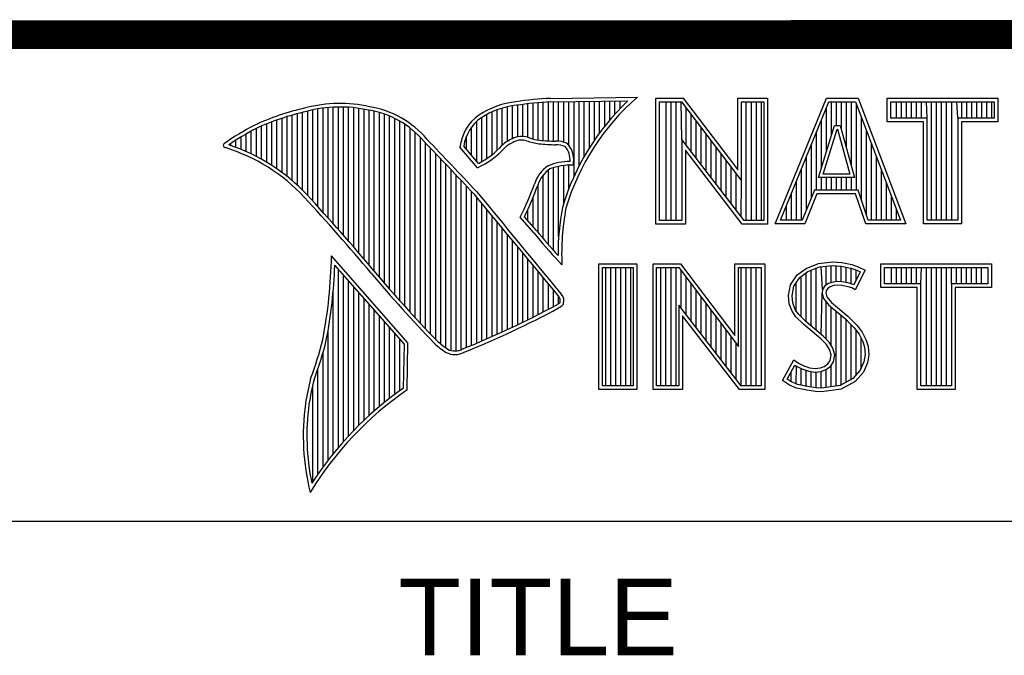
# Model space of a CAD drawing. Header units: inches. Extents: x 0.2 to 16.8, y 0.2 to 10.8.
# Tile 4 of 10: x 13.085 to 13.768, y 1.54 to 1.981. Entities that reach past the tile are written whole.
import ezdxf

# ---------------------------------------------------------------- set-up
doc = ezdxf.new("R2010")
doc.units = ezdxf.units.IN
doc.header["$LTSCALE"] = 0.935
doc.header["$MEASUREMENT"] = 0
doc.layers.get('0').update_dxf_attribs({"linetype": 'CONTINUOUS'})
doc.styles.add('TEXTSTYLE_2', font='txt')

msp = doc.modelspace()

# ---------------------------------------------------------------- linework, layer by layer
at = {"color": 2, "linetype": 'CONTINUOUS'}
for p, q in [((13.45293, 1.92614), (13.51325, 1.92706)), ((13.30576, 1.83512), (13.30576, 1.92013)), ((13.30932, 1.83108), (13.30932, 1.92011)), ((13.42306, 1.89637), (13.42306, 1.92027)), ((13.42661, 1.89822), (13.42661, 1.92095)), ((13.43017, 1.89946), (13.43017, 1.92144)), ((13.43372, 1.89972), (13.43372, 1.92195)), ((13.43727, 1.89906), (13.43727, 1.9224)), ((13.44083, 1.89795), (13.44083, 1.92278)), ((13.44438, 1.89725), (13.44438, 1.9231)), ((13.44794, 1.89688), (13.44794, 1.92337)), ((13.45149, 1.89664), (13.45149, 1.92357)), ((13.453, 1.92364), (13.50667, 1.92446)), ((13.45505, 1.8965), (13.45505, 1.92367)), ((13.4586, 1.89642), (13.4586, 1.92372)), ((13.46216, 1.89573), (13.46216, 1.92378)), ((13.46571, 1.8935), (13.46571, 1.92383)), ((13.46926, 1.87203), (13.46926, 1.92389)), ((13.47282, 1.87938), (13.47282, 1.92394)), ((13.47637, 1.88593), (13.47637, 1.92399)), ((13.47993, 1.89186), (13.47993, 1.92405)), ((13.48348, 1.89728), (13.48348, 1.9241)), ((13.48704, 1.90228), (13.48704, 1.92416)), ((13.49059, 1.90692), (13.49059, 1.92421)), ((13.49415, 1.91125), (13.49415, 1.92427)), ((13.4977, 1.9153), (13.4977, 1.92432)), ((13.50125, 1.9191), (13.50125, 1.92437)), ((13.52607, 1.92627), (13.54513, 1.92627)), ((13.52607, 1.83895), (13.52607, 1.92627)), ((13.5286, 1.92374), (13.54388, 1.92374)), ((13.5286, 1.84148), (13.5286, 1.92374)), ((13.53324, 1.84148), (13.53324, 1.92374)), ((13.53672, 1.84148), (13.53672, 1.92374)), ((13.5402, 1.84148), (13.5402, 1.92374)), ((13.54409, 1.89763), (13.54367, 1.92374)), ((13.54388, 1.92374), (13.58542, 1.86899)), ((13.54513, 1.92627), (13.58289, 1.87651)), ((13.58289, 1.92627), (13.60361, 1.92627)), ((13.58289, 1.87651), (13.58289, 1.92627)), ((13.58542, 1.92374), (13.60109, 1.92374)), ((13.58542, 1.86899), (13.58542, 1.92374)), ((13.58885, 1.84148), (13.58885, 1.92374)), ((13.59233, 1.84148), (13.59233, 1.92374)), ((13.5958, 1.84148), (13.5958, 1.92374)), ((13.59928, 1.84148), (13.59928, 1.92374)), ((13.60109, 1.92374), (13.60109, 1.84148)), ((13.60361, 1.92627), (13.60361, 1.83895)), ((13.60876, 1.83899), (13.6444, 1.92621)), ((13.61252, 1.84151), (13.6461, 1.92368)), ((13.6444, 1.92621), (13.66641, 1.92621)), ((13.6461, 1.92368), (13.66467, 1.92368)), ((13.64793, 1.90055), (13.64793, 1.92368)), ((13.65141, 1.90732), (13.65141, 1.92368)), ((13.65489, 1.90431), (13.65489, 1.92368)), ((13.65836, 1.89153), (13.65836, 1.92368)), ((13.66184, 1.87875), (13.66184, 1.92368)), ((13.66467, 1.92368), (13.69586, 1.84151)), ((13.66531, 1.86235), (13.66531, 1.92199)), ((13.66641, 1.92621), (13.69953, 1.83899)), ((13.68662, 1.92621), (13.76343, 1.92621)), ((13.68662, 1.90994), (13.68662, 1.92621)), ((13.68915, 1.92368), (13.7609, 1.92368)), ((13.68915, 1.91247), (13.68915, 1.92368)), ((13.69312, 1.91247), (13.69312, 1.92368)), ((13.69659, 1.91247), (13.69659, 1.92368)), ((13.70007, 1.91247), (13.70007, 1.92368)), ((13.70354, 1.91247), (13.70354, 1.92368)), ((13.70702, 1.91247), (13.70702, 1.92368)), ((13.71049, 1.91247), (13.71049, 1.92368)), ((13.71434, 1.91247), (13.71397, 1.92368)), ((13.71744, 1.84151), (13.71744, 1.92368)), ((13.72092, 1.84151), (13.72092, 1.92368)), ((13.72439, 1.84151), (13.72439, 1.92368)), ((13.72787, 1.84151), (13.72787, 1.92368)), ((13.73135, 1.84151), (13.73135, 1.92368)), ((13.73571, 1.91247), (13.73482, 1.92368)), ((13.7383, 1.91247), (13.7383, 1.92368)), ((13.74177, 1.91247), (13.74177, 1.92368)), ((13.74525, 1.91247), (13.74525, 1.92368)), ((13.74872, 1.91247), (13.74872, 1.92368)), ((13.7522, 1.91247), (13.7522, 1.92368)), ((13.75567, 1.91247), (13.75567, 1.92368)), ((13.75915, 1.91247), (13.75915, 1.92368)), ((13.7609, 1.92368), (13.7609, 1.91247)), ((13.76343, 1.92621), (13.76343, 1.90994)), ((13.27022, 1.87195), (13.27022, 1.9135)), ((13.27377, 1.86901), (13.27377, 1.91455)), ((13.27733, 1.86584), (13.27733, 1.91553)), ((13.28088, 1.86243), (13.28088, 1.91642)), ((13.28444, 1.85873), (13.28444, 1.91727)), ((13.28799, 1.85487), (13.28799, 1.91812)), ((13.29154, 1.85098), (13.29154, 1.91881)), ((13.2951, 1.84706), (13.2951, 1.91935)), ((13.29865, 1.84311), (13.29865, 1.91976)), ((13.30221, 1.83913), (13.30221, 1.92002)), ((13.31287, 1.82701), (13.31287, 1.91995)), ((13.31643, 1.8229), (13.31643, 1.91964)), ((13.31998, 1.81877), (13.31998, 1.91919)), ((13.32353, 1.8146), (13.32353, 1.9186)), ((13.32709, 1.8104), (13.32709, 1.91788)), ((13.33064, 1.80617), (13.33064, 1.91718)), ((13.3342, 1.80197), (13.3342, 1.91628)), ((13.33775, 1.79782), (13.33775, 1.91515)), ((13.34131, 1.79371), (13.34131, 1.91378)), ((13.40884, 1.88443), (13.40884, 1.91496)), ((13.41239, 1.88698), (13.41239, 1.91671)), ((13.41595, 1.89003), (13.41595, 1.91816)), ((13.4195, 1.89369), (13.4195, 1.91934)), ((13.54715, 1.89365), (13.54715, 1.91943)), ((13.55062, 1.88913), (13.55062, 1.91485)), ((13.64446, 1.88931), (13.64446, 1.91967)), ((13.25245, 1.88389), (13.25245, 1.90695)), ((13.256, 1.88183), (13.256, 1.90844)), ((13.25955, 1.87962), (13.25955, 1.90983)), ((13.26311, 1.87724), (13.26311, 1.91114)), ((13.26666, 1.87469), (13.26666, 1.91236)), ((13.34486, 1.78966), (13.34486, 1.91216)), ((13.34841, 1.78565), (13.34841, 1.91026)), ((13.35197, 1.78168), (13.35197, 1.90806)), ((13.40173, 1.8824), (13.40173, 1.91011)), ((13.40529, 1.88228), (13.40529, 1.91288)), ((13.5541, 1.88461), (13.5541, 1.91027)), ((13.63884, 1.87112), (13.65003, 1.90732)), ((13.64098, 1.87806), (13.64098, 1.91116)), ((13.65003, 1.90732), (13.65407, 1.90732)), ((13.65407, 1.90732), (13.66391, 1.87112)), ((13.66879, 1.85548), (13.66879, 1.91284)), ((13.71181, 1.90994), (13.68662, 1.90994)), ((13.71434, 1.91247), (13.68915, 1.91247)), ((13.71181, 1.83899), (13.71181, 1.90994)), ((13.71434, 1.84151), (13.71434, 1.91247)), ((13.7609, 1.91247), (13.73571, 1.91247)), ((13.73571, 1.91247), (13.73571, 1.84151)), ((13.76343, 1.90994), (13.73824, 1.90994)), ((13.73824, 1.90994), (13.73824, 1.83899)), ((13.24178, 1.88921), (13.24178, 1.90148)), ((13.24534, 1.88757), (13.24534, 1.90349)), ((13.24889, 1.8858), (13.24889, 1.90537)), ((13.35552, 1.77776), (13.35552, 1.90551)), ((13.35908, 1.77389), (13.35908, 1.90255)), ((13.39462, 1.89075), (13.39462, 1.89989)), ((13.39818, 1.88658), (13.39818, 1.90616)), ((13.55757, 1.8801), (13.55757, 1.90569)), ((13.56105, 1.87558), (13.56105, 1.90111)), ((13.63751, 1.86235), (13.63751, 1.90266)), ((13.64227, 1.87365), (13.65189, 1.90479)), ((13.65189, 1.90479), (13.65213, 1.90479)), ((13.65213, 1.90479), (13.6606, 1.87365)), ((13.67226, 1.84516), (13.67226, 1.90368)), ((13.23112, 1.89338), (13.23112, 1.89487)), ((13.23467, 1.89211), (13.23467, 1.89717)), ((13.23823, 1.89072), (13.23823, 1.89937)), ((13.36263, 1.77005), (13.36263, 1.89912)), ((13.36619, 1.76626), (13.36619, 1.89522)), ((13.40289, 1.88104), (13.39274, 1.89296)), ((13.58728, 1.84148), (13.54409, 1.89763)), ((13.54409, 1.89763), (13.54409, 1.84148)), ((13.56452, 1.87106), (13.56452, 1.89653)), ((13.63403, 1.85728), (13.63403, 1.89416)), ((13.67574, 1.84151), (13.67574, 1.89453)), ((13.36974, 1.76251), (13.36974, 1.89151)), ((13.3733, 1.75881), (13.3733, 1.88779)), ((13.40222, 1.87796), (13.39013, 1.89218)), ((13.58603, 1.83895), (13.54661, 1.89019)), ((13.54661, 1.89019), (13.54661, 1.83895)), ((13.568, 1.86654), (13.568, 1.89195)), ((13.57147, 1.86202), (13.57147, 1.88737)), ((13.37685, 1.75559), (13.37685, 1.88406)), ((13.3804, 1.75292), (13.3804, 1.88032)), ((13.46216, 1.85354), (13.46216, 1.87953)), ((13.46571, 1.8636), (13.46571, 1.87975)), ((13.57495, 1.85751), (13.57495, 1.88279)), ((13.63056, 1.84863), (13.63056, 1.88565)), ((13.67921, 1.84151), (13.67921, 1.88537)), ((13.38396, 1.75121), (13.38396, 1.87658)), ((13.38751, 1.75092), (13.38751, 1.87282)), ((13.44794, 1.82881), (13.44794, 1.87298)), ((13.45149, 1.82467), (13.45149, 1.8764)), ((13.45505, 1.82065), (13.45505, 1.87803)), ((13.4586, 1.83026), (13.4586, 1.87896)), ((13.57843, 1.85299), (13.57843, 1.8782)), ((13.5819, 1.84847), (13.5819, 1.87362)), ((13.62708, 1.84151), (13.62708, 1.87715)), ((13.6606, 1.87365), (13.64227, 1.87365)), ((13.68269, 1.84151), (13.68269, 1.87622)), ((13.39107, 1.7518), (13.39107, 1.86907)), ((13.44438, 1.83308), (13.44438, 1.86652)), ((13.58538, 1.84395), (13.58542, 1.86899)), ((13.62361, 1.84151), (13.62361, 1.86864)), ((13.66391, 1.87112), (13.63884, 1.87112)), ((13.64098, 1.86235), (13.64098, 1.87112)), ((13.64446, 1.86235), (13.64446, 1.87112)), ((13.64793, 1.86235), (13.64793, 1.87112)), ((13.65141, 1.86235), (13.65141, 1.87112)), ((13.65489, 1.86235), (13.65489, 1.87112)), ((13.65836, 1.86235), (13.65836, 1.87112)), ((13.66184, 1.86235), (13.66184, 1.87112)), ((13.68616, 1.84151), (13.68616, 1.86706)), ((13.39462, 1.75332), (13.39462, 1.8653)), ((13.39818, 1.75478), (13.39818, 1.86153)), ((13.62013, 1.84151), (13.62013, 1.86014)), ((13.63607, 1.86235), (13.6277, 1.84151)), ((13.63778, 1.85982), (13.6294, 1.83899)), ((13.66648, 1.86235), (13.63607, 1.86235)), ((13.66466, 1.85982), (13.63778, 1.85982)), ((13.67167, 1.83899), (13.66466, 1.85982)), ((13.67349, 1.84151), (13.66648, 1.86235)), ((13.40173, 1.75627), (13.40173, 1.85744)), ((13.40529, 1.75779), (13.40529, 1.85313)), ((13.44083, 1.83724), (13.44083, 1.85725)), ((13.68964, 1.84151), (13.68964, 1.85791)), ((13.40884, 1.75933), (13.40884, 1.84883)), ((13.43727, 1.84132), (13.43727, 1.84907)), ((13.61666, 1.84151), (13.61666, 1.85163)), ((13.69312, 1.84151), (13.69312, 1.84875)), ((13.41239, 1.76089), (13.41239, 1.84452)), ((13.41595, 1.76248), (13.41595, 1.84021)), ((13.44136, 1.83283), (13.43192, 1.84365)), ((13.44327, 1.83444), (13.4349, 1.84404)), ((13.54661, 1.83895), (13.52607, 1.83895)), ((13.54409, 1.84148), (13.5286, 1.84148)), ((13.60361, 1.83895), (13.58603, 1.83895)), ((13.60109, 1.84148), (13.58728, 1.84148)), ((13.6294, 1.83899), (13.60876, 1.83899)), ((13.6277, 1.84151), (13.61252, 1.84151)), ((13.69953, 1.83899), (13.67167, 1.83899)), ((13.69586, 1.84151), (13.67349, 1.84151)), ((13.73824, 1.83899), (13.71181, 1.83899)), ((13.73571, 1.84151), (13.71434, 1.84151)), ((13.4195, 1.76409), (13.4195, 1.83591)), ((13.42306, 1.76573), (13.42306, 1.83161)), ((13.42661, 1.76739), (13.42661, 1.8273)), ((13.43017, 1.76908), (13.43017, 1.823)), ((13.43372, 1.7708), (13.43372, 1.8187)), ((13.35405, 1.75643), (13.30096, 1.81676)), ((13.43727, 1.77254), (13.43727, 1.8144)), ((13.46086, 1.81059), (13.45857, 1.8131)), ((13.48648, 1.81126), (13.51278, 1.81126)), ((13.48648, 1.72404), (13.48648, 1.81126)), ((13.51278, 1.81126), (13.51278, 1.72404)), ((13.52409, 1.81135), (13.54315, 1.81135)), ((13.52409, 1.72404), (13.52409, 1.81135)), ((13.54315, 1.81135), (13.58091, 1.76159)), ((13.58091, 1.81135), (13.60163, 1.81135)), ((13.58091, 1.76159), (13.58091, 1.81135)), ((13.60163, 1.81135), (13.60163, 1.72404)), ((13.63031, 1.8082), (13.63901, 1.81165)), ((13.63901, 1.81165), (13.6486, 1.8127)), ((13.6486, 1.8127), (13.65505, 1.81225)), ((13.65505, 1.81225), (13.6621, 1.81075)), ((13.6621, 1.81075), (13.66645, 1.80925)), ((13.68221, 1.81126), (13.75902, 1.81126)), ((13.68221, 1.79499), (13.68221, 1.81126)), ((13.75902, 1.81126), (13.75902, 1.79499)), ((13.35153, 1.7555), (13.30329, 1.81033)), ((13.30576, 1.68403), (13.30576, 1.80752)), ((13.44083, 1.77431), (13.44083, 1.8101)), ((13.44438, 1.77611), (13.44438, 1.8058)), ((13.48901, 1.80873), (13.51025, 1.80873)), ((13.48901, 1.72656), (13.48901, 1.80873)), ((13.49139, 1.72656), (13.49139, 1.80873)), ((13.49487, 1.72656), (13.49487, 1.80873)), ((13.49835, 1.72656), (13.49835, 1.80873)), ((13.50182, 1.72656), (13.50182, 1.80873)), ((13.5053, 1.72656), (13.5053, 1.80873)), ((13.50877, 1.72656), (13.50877, 1.80873)), ((13.51025, 1.80873), (13.51025, 1.72656)), ((13.52662, 1.80882), (13.5419, 1.80882)), ((13.52662, 1.72656), (13.52662, 1.80882)), ((13.52962, 1.72656), (13.52962, 1.80882)), ((13.5331, 1.72656), (13.5331, 1.80882)), ((13.53658, 1.72656), (13.53658, 1.80882)), ((13.54005, 1.72656), (13.54005, 1.80882)), ((13.5419, 1.80882), (13.58343, 1.75408)), ((13.54353, 1.78086), (13.54353, 1.80667)), ((13.58343, 1.80882), (13.59911, 1.80882)), ((13.58343, 1.75408), (13.58343, 1.80882)), ((13.58523, 1.72656), (13.58523, 1.80882)), ((13.58871, 1.72656), (13.58871, 1.80882)), ((13.59218, 1.72656), (13.59218, 1.80882)), ((13.59566, 1.72656), (13.59566, 1.80882)), ((13.59911, 1.80882), (13.59911, 1.72656)), ((13.62416, 1.8037), (13.63031, 1.8082)), ((13.62601, 1.80192), (13.63154, 1.80597)), ((13.63041, 1.77104), (13.63041, 1.80515)), ((13.63154, 1.80597), (13.63962, 1.80917)), ((13.63389, 1.76816), (13.63389, 1.8069)), ((13.63736, 1.76525), (13.63736, 1.80828)), ((13.63962, 1.80917), (13.64865, 1.81016)), ((13.6418, 1.79346), (13.64084, 1.80931)), ((13.64431, 1.79666), (13.64431, 1.80969)), ((13.64779, 1.79834), (13.64779, 1.81007)), ((13.64865, 1.81016), (13.6547, 1.80974)), ((13.65127, 1.79895), (13.65127, 1.80998)), ((13.6547, 1.80974), (13.66143, 1.80831)), ((13.65474, 1.7989), (13.65474, 1.80973)), ((13.65822, 1.7983), (13.65822, 1.80899)), ((13.66143, 1.80831), (13.6655, 1.8069)), ((13.66169, 1.79744), (13.66169, 1.80822)), ((13.66783, 1.80581), (13.66334, 1.79682)), ((13.67125, 1.807), (13.66435, 1.79321)), ((13.66517, 1.80049), (13.66517, 1.80702)), ((13.6655, 1.8069), (13.66783, 1.80581)), ((13.66645, 1.80925), (13.67125, 1.807)), ((13.68474, 1.80873), (13.75649, 1.80873)), ((13.68474, 1.79752), (13.68474, 1.80873)), ((13.6895, 1.79752), (13.6895, 1.80873)), ((13.69297, 1.79752), (13.69297, 1.80873)), ((13.69645, 1.79752), (13.69645, 1.80873)), ((13.69992, 1.79752), (13.69992, 1.80873)), ((13.7034, 1.79752), (13.7034, 1.80873)), ((13.70687, 1.79752), (13.70687, 1.80873)), ((13.70993, 1.79752), (13.71035, 1.80873)), ((13.71382, 1.72656), (13.71382, 1.80873)), ((13.7173, 1.72656), (13.7173, 1.80873)), ((13.72077, 1.72656), (13.72077, 1.80873)), ((13.72425, 1.72656), (13.72425, 1.80873)), ((13.72773, 1.72656), (13.72773, 1.80873)), ((13.7313, 1.79752), (13.7312, 1.80873)), ((13.73468, 1.79752), (13.73468, 1.80873)), ((13.73815, 1.79752), (13.73815, 1.80873)), ((13.74163, 1.79752), (13.74163, 1.80873)), ((13.7451, 1.79752), (13.7451, 1.80873)), ((13.74858, 1.79752), (13.74858, 1.80873)), ((13.75205, 1.79752), (13.75205, 1.80873)), ((13.75649, 1.80873), (13.75649, 1.79752)), ((13.30932, 1.68812), (13.30932, 1.80348)), ((13.31287, 1.69203), (13.31287, 1.79944)), ((13.44794, 1.77793), (13.44794, 1.8015)), ((13.45149, 1.77978), (13.45149, 1.7972)), ((13.547, 1.77634), (13.547, 1.80209)), ((13.55048, 1.77182), (13.55048, 1.79751)), ((13.61951, 1.79681), (13.62416, 1.8037)), ((13.62189, 1.79581), (13.62601, 1.80192)), ((13.62346, 1.778), (13.62346, 1.79815)), ((13.62694, 1.77451), (13.62694, 1.8026)), ((13.64582, 1.79776), (13.64343, 1.79602)), ((13.649, 1.79869), (13.64582, 1.79776)), ((13.65213, 1.79904), (13.649, 1.79869)), ((13.65537, 1.79887), (13.65213, 1.79904)), ((13.66018, 1.79791), (13.65537, 1.79887)), ((13.66302, 1.79702), (13.66018, 1.79791)), ((13.70993, 1.79752), (13.68474, 1.79752)), ((13.70993, 1.72656), (13.70993, 1.79752)), ((13.75649, 1.79752), (13.7313, 1.79752)), ((13.7313, 1.79752), (13.7313, 1.72656)), ((13.30221, 1.67974), (13.30221, 1.79289)), ((13.31643, 1.69577), (13.31643, 1.7954)), ((13.31998, 1.69935), (13.31998, 1.79136)), ((13.45505, 1.78166), (13.45505, 1.7929)), ((13.55395, 1.76731), (13.55395, 1.79293)), ((13.61801, 1.78931), (13.61951, 1.79681)), ((13.62056, 1.78919), (13.62189, 1.79581)), ((13.64084, 1.76235), (13.64155, 1.79096)), ((13.6418, 1.79346), (13.64155, 1.79096)), ((13.64155, 1.79096), (13.64237, 1.78728)), ((13.64343, 1.79602), (13.6418, 1.79346)), ((13.64425, 1.79261), (13.6441, 1.79111)), ((13.6441, 1.79111), (13.6447, 1.78841)), ((13.6453, 1.79426), (13.64425, 1.79261)), ((13.64695, 1.79546), (13.6453, 1.79426)), ((13.6495, 1.79621), (13.64695, 1.79546)), ((13.6522, 1.79651), (13.6495, 1.79621)), ((13.65505, 1.79636), (13.6522, 1.79651)), ((13.65955, 1.79546), (13.65505, 1.79636)), ((13.66195, 1.79471), (13.65955, 1.79546)), ((13.66435, 1.79321), (13.66195, 1.79471)), ((13.66334, 1.79682), (13.66302, 1.79702)), ((13.7074, 1.79499), (13.68221, 1.79499)), ((13.7074, 1.72404), (13.7074, 1.79499)), ((13.75902, 1.79499), (13.73383, 1.79499)), ((13.73383, 1.79499), (13.73383, 1.72404)), ((13.32353, 1.70279), (13.32353, 1.78732)), ((13.4586, 1.78369), (13.4586, 1.7886)), ((13.55743, 1.76279), (13.55743, 1.78835)), ((13.5609, 1.75827), (13.5609, 1.78377)), ((13.61861, 1.78361), (13.61801, 1.78931)), ((13.62056, 1.77852), (13.61861, 1.78361)), ((13.62109, 1.78421), (13.62056, 1.78919)), ((13.62281, 1.77971), (13.62109, 1.78421)), ((13.64237, 1.78728), (13.64605, 1.78273)), ((13.64431, 1.75909), (13.64431, 1.78487)), ((13.6447, 1.78841), (13.64785, 1.78451)), ((13.64785, 1.78451), (13.6594, 1.77492)), ((13.32709, 1.70609), (13.32709, 1.78328)), ((13.33064, 1.70926), (13.33064, 1.77924)), ((13.5853, 1.72656), (13.5421, 1.78271)), ((13.5421, 1.78271), (13.5421, 1.72656)), ((13.56438, 1.75375), (13.56438, 1.77919)), ((13.62326, 1.77462), (13.62056, 1.77852)), ((13.62521, 1.77625), (13.62281, 1.77971)), ((13.64605, 1.78273), (13.6577, 1.77305)), ((13.64779, 1.75478), (13.64779, 1.78128)), ((13.65127, 1.72649), (13.65127, 1.77839)), ((13.3342, 1.7123), (13.3342, 1.77521)), ((13.33775, 1.71523), (13.33775, 1.77117)), ((13.58405, 1.72404), (13.54463, 1.77528)), ((13.54463, 1.77528), (13.54463, 1.72404)), ((13.56785, 1.74924), (13.56785, 1.77461)), ((13.57133, 1.74472), (13.57133, 1.77003)), ((13.62851, 1.76937), (13.62326, 1.77462)), ((13.63021, 1.77124), (13.62521, 1.77625)), ((13.64221, 1.76119), (13.63021, 1.77124)), ((13.65474, 1.72695), (13.65474, 1.77551)), ((13.6577, 1.77305), (13.66075, 1.77)), ((13.65822, 1.72924), (13.65822, 1.77253)), ((13.6594, 1.77492), (13.66255, 1.77177)), ((13.66075, 1.77), (13.66378, 1.76682)), ((13.66255, 1.77177), (13.6657, 1.76847)), ((13.29865, 1.67524), (13.29865, 1.76538)), ((13.34131, 1.71804), (13.34131, 1.76713)), ((13.34486, 1.72075), (13.34486, 1.76309)), ((13.57481, 1.7402), (13.57481, 1.76545)), ((13.64051, 1.75933), (13.62851, 1.76937)), ((13.66169, 1.73062), (13.66169, 1.76901)), ((13.66378, 1.76682), (13.66715, 1.76247)), ((13.66517, 1.73446), (13.66517, 1.76504)), ((13.6657, 1.76847), (13.6693, 1.76383)), ((13.6693, 1.76383), (13.672, 1.75843)), ((13.34841, 1.72336), (13.34841, 1.75905)), ((13.35345, 1.72385), (13.35405, 1.75643)), ((13.57828, 1.73568), (13.57828, 1.76087)), ((13.58176, 1.73117), (13.58176, 1.75628)), ((13.6444, 1.75543), (13.64051, 1.75933)), ((13.6464, 1.75701), (13.64221, 1.76119)), ((13.64899, 1.75286), (13.6464, 1.75701)), ((13.66715, 1.76247), (13.66965, 1.75748)), ((13.66864, 1.7383), (13.66864, 1.75949)), ((13.66965, 1.75748), (13.67085, 1.7536)), ((13.672, 1.75843), (13.67335, 1.75408)), ((13.2951, 1.67051), (13.2951, 1.7497)), ((13.35097, 1.72517), (13.35153, 1.7555)), ((13.64665, 1.75183), (13.6444, 1.75543)), ((13.6477, 1.74808), (13.64665, 1.75183)), ((13.6503, 1.74818), (13.64899, 1.75286)), ((13.67085, 1.7536), (13.67126, 1.74834)), ((13.67335, 1.75408), (13.6738, 1.74823)), ((13.61396, 1.73039), (13.62176, 1.74479)), ((13.62176, 1.74479), (13.62506, 1.74239)), ((13.62506, 1.74239), (13.62836, 1.74074)), ((13.64545, 1.74194), (13.64695, 1.74434)), ((13.64695, 1.74434), (13.6477, 1.74808)), ((13.64733, 1.74017), (13.64934, 1.74339)), ((13.64934, 1.74339), (13.6503, 1.74818)), ((13.67046, 1.74326), (13.6679, 1.73749)), ((13.6729, 1.74254), (13.67005, 1.73609)), ((13.67126, 1.74834), (13.67046, 1.74326)), ((13.6738, 1.74823), (13.6729, 1.74254)), ((13.29154, 1.66553), (13.29154, 1.73835)), ((13.61728, 1.73122), (13.6226, 1.74105)), ((13.61999, 1.72939), (13.61999, 1.73621)), ((13.6226, 1.74105), (13.62374, 1.74022)), ((13.62346, 1.72778), (13.62374, 1.74022)), ((13.62374, 1.74022), (13.62738, 1.7384)), ((13.62694, 1.72704), (13.62694, 1.73855)), ((13.62738, 1.7384), (13.63214, 1.73676)), ((13.62836, 1.74074), (13.63271, 1.73924)), ((13.63041, 1.72626), (13.63041, 1.73736)), ((13.63214, 1.73676), (13.63657, 1.73625)), ((13.63271, 1.73924), (13.63661, 1.73879)), ((13.63389, 1.72573), (13.63389, 1.73656)), ((13.63657, 1.73625), (13.64078, 1.7366)), ((13.63661, 1.73879), (13.64021, 1.73909)), ((13.63736, 1.72521), (13.63736, 1.73616)), ((13.64021, 1.73909), (13.6429, 1.74014)), ((13.64078, 1.7366), (13.64411, 1.7379)), ((13.64084, 1.72511), (13.64084, 1.73661)), ((13.6429, 1.74014), (13.64545, 1.74194)), ((13.64411, 1.7379), (13.64733, 1.74017)), ((13.64431, 1.72557), (13.64431, 1.73797)), ((13.64779, 1.72603), (13.64779, 1.74049)), ((13.6679, 1.73749), (13.66275, 1.7318)), ((13.67005, 1.73609), (13.66435, 1.72979)), ((13.61891, 1.7271), (13.61396, 1.73039)), ((13.6201, 1.72934), (13.61728, 1.73122)), ((13.62445, 1.72757), (13.6201, 1.72934)), ((13.66275, 1.7318), (13.65394, 1.72684)), ((13.66435, 1.72979), (13.65475, 1.7244)), ((13.28799, 1.66026), (13.28799, 1.7273)), ((13.51278, 1.72404), (13.48648, 1.72404)), ((13.51025, 1.72656), (13.48901, 1.72656)), ((13.54463, 1.72404), (13.52409, 1.72404)), ((13.5421, 1.72656), (13.52662, 1.72656)), ((13.60163, 1.72404), (13.58405, 1.72404)), ((13.59911, 1.72656), (13.5853, 1.72656)), ((13.62371, 1.72515), (13.61891, 1.7271)), ((13.63076, 1.72365), (13.62371, 1.72515)), ((13.63121, 1.72614), (13.62445, 1.72757)), ((13.63676, 1.72275), (13.63076, 1.72365)), ((13.63699, 1.72527), (13.63121, 1.72614)), ((13.64111, 1.7226), (13.63676, 1.72275)), ((13.64098, 1.72513), (13.63699, 1.72527)), ((13.65394, 1.72684), (13.64098, 1.72513)), ((13.65475, 1.7244), (13.64111, 1.7226)), ((13.73383, 1.72404), (13.7074, 1.72404)), ((13.7313, 1.72656), (13.70993, 1.72656)), ((13.06532, 1.63288), (16.75003, 1.63288))]:
    msp.add_line(p, q, dxfattribs=at)
at = {"color": 7, "linetype": 'CONTINUOUS', "const_width": 0.02}
msp.add_lwpolyline([(11.47181, 1.97017), (16.75, 1.97072)], dxfattribs=at)
at = {"color": 2, "linetype": 'CONTINUOUS'}
for centre, radius, start, end in [((13.6217, 1.80282), 0.16492, 131.11944, 163.41344), ((13.30696, 1.83024), 0.0924, 77.28123, 105.0674), ((13.30696, 1.83024), 0.0899, 77.23252, 105.10138), ((13.31672, 1.85517), 0.06605, 40.23363, 80.77381), ((13.43544, 1.8654), 0.05875, 96.30074, 123.16833), ((13.43544, 1.8654), 0.05625, 96.24482, 123.12649), ((13.46164, 1.71381), 0.2125, 92.34774, 98.83694), ((13.46164, 1.71381), 0.21, 92.35648, 98.85215), ((13.6217, 1.80282), 0.16742, 133.40156, 163.45729), ((13.32159, 1.74678), 0.17696, 102.61616, 114.85138), ((13.32159, 1.74678), 0.17445, 102.59854, 114.8293), ((13.31672, 1.85517), 0.06355, 40.16477, 80.84234), ((13.42128, 1.88893), 0.03132, 125.03263, 174.04731), ((13.34469, 1.72355), 0.20804, 117.93456, 124.56901), ((13.42128, 1.88893), 0.02882, 125.11271, 171.95579), ((13.34469, 1.72355), 0.20554, 117.95333, 124.03672), ((13.43297, 1.88573), 0.01401, 72.6167, 117.38928), ((13.22745, 1.89354), 0.00155, 121.35241, 265.80295), ((13.1892, 1.77053), 0.12981, 43.16665, 71.84991), ((9.40027, -1.90184), 5.49056, 43.24659, 43.76754), ((9.40027, -1.90184), 5.49306, 43.24574, 43.76673), ((13.37956, 1.92888), 0.05323, 295.99548, 318.5906), ((13.43621, 1.87527), 0.02486, 112.91918, 132.2696), ((13.43621, 1.87527), 0.02236, 112.6635, 131.92934), ((13.43297, 1.88573), 0.01151, 72.93864, 117.86399), ((13.4494, 1.93175), 0.03737, 249.55533, 263.16741), ((13.4494, 1.93175), 0.03487, 249.44206, 263.13397), ((13.45847, 2.02567), 0.13171, 264.112, 269.10191), ((13.45847, 2.02567), 0.12921, 264.12125, 269.07042), ((13.45706, 1.87884), 0.01764, 64.46566, 92.25069), ((13.45706, 1.87884), 0.01514, 66.31988, 92.50203), ((13.45226, 1.88343), 0.01431, 355.29927, 40.45), ((13.45226, 1.88343), 0.01681, 347.11859, 42.40459), ((13.1892, 1.77053), 0.12731, 43.16665, 72.57035), ((13.37956, 1.92888), 0.05573, 293.99221, 318.44329), ((13.46381, 1.86004), 0.02298, 122.696, 163.50087), ((13.46628, 1.84233), 0.03993, 89.6555, 111.87276), ((13.46628, 1.84233), 0.03743, 86.37714, 111.50552), ((13.46381, 1.86004), 0.02048, 123.35042, 163.71723), ((13.22645, 1.94562), 0.22937, 333.60713, 339.84173), ((13.22645, 1.94562), 0.23187, 334.02045, 339.86208), ((12.24514, 0.89858), 1.41493, 39.91549, 42.76646), ((65.65147, 44.96661), 67.738, 219.521915, 219.600266), ((65.65147, 44.96661), 67.7355, 219.521847, 219.600368), ((12.2454, 0.89881), 1.41208, 39.91497, 42.76606), ((13.63048, 1.81832), 0.17229, 169.23802, 180.37507), ((13.63048, 1.81832), 0.16979, 169.28062, 182.60745), ((13.73386, 2.07061), 0.37696, 219.10944, 223.08928), ((13.73386, 2.07061), 0.37446, 219.10281, 222.59283), ((12.96474, 1.82251), 0.33627, 349.08552, 359.02075), ((12.96474, 1.82251), 0.33877, 349.0755, 357.93971), ((14.0519, 2.41283), 0.94497, 220.0426, 224.01185), ((14.0519, 2.41283), 0.94247, 220.04277, 224.00772), ((13.45093, 1.79431), 0.0131, 299.25537, 311.26656), ((13.44621, 1.78019), 0.01498, 26.36685, 33.89706), ((13.44509, 1.78607), 0.01457, 353.68959, 3.05291), ((13.44621, 1.78019), 0.01748, 24.6833, 34.32084), ((13.44509, 1.78607), 0.01707, 350.48075, 4.78094), ((13.14464, 2.36485), 0.66065, 291.98682, 298.2489), ((13.14464, 2.36485), 0.66315, 291.99886, 298.25072), ((13.45093, 1.79431), 0.0156, 299.17127, 314.80636), ((13.07775, 1.81151), 0.22347, 339.0707, 346.3663), ((13.07775, 1.81151), 0.22597, 339.10894, 346.38136), ((13.41341, 1.8005), 0.06041, 227.09351, 236.92146), ((13.41341, 1.8005), 0.05791, 227.15939, 236.78824), ((13.38665, 1.762), 0.01361, 242.84885, 298.05148), ((13.38665, 1.762), 0.01111, 243.48954, 298.69918), ((13.49561, 1.6793), 0.2156, 165.93567, 170.68559), ((13.49561, 1.6793), 0.2131, 165.97576, 170.67578), ((13.48781, 1.52939), 0.23636, 124.64296, 148.55647), ((13.48781, 1.52939), 0.23886, 124.95107, 147.09813), ((13.44694, 1.69217), 0.16556, 172.35618, 193.79577), ((13.44694, 1.69217), 0.16306, 172.36898, 191.68679)]:
    msp.add_arc(centre, radius, start, end, dxfattribs=at)

# ---------------------------------------------------------------- texts
at = {"color": 2, "linetype": 'CONTINUOUS', "insert": (13.34735, 1.59295), "char_height": 0.053254, "width": 0.26627, "attachment_point": 1, "line_spacing_factor": 0.9, "style": 'TEXTSTYLE_2'}
msp.add_mtext('TITLE', dxfattribs=at)

doc.saveas('drawing.dxf')
